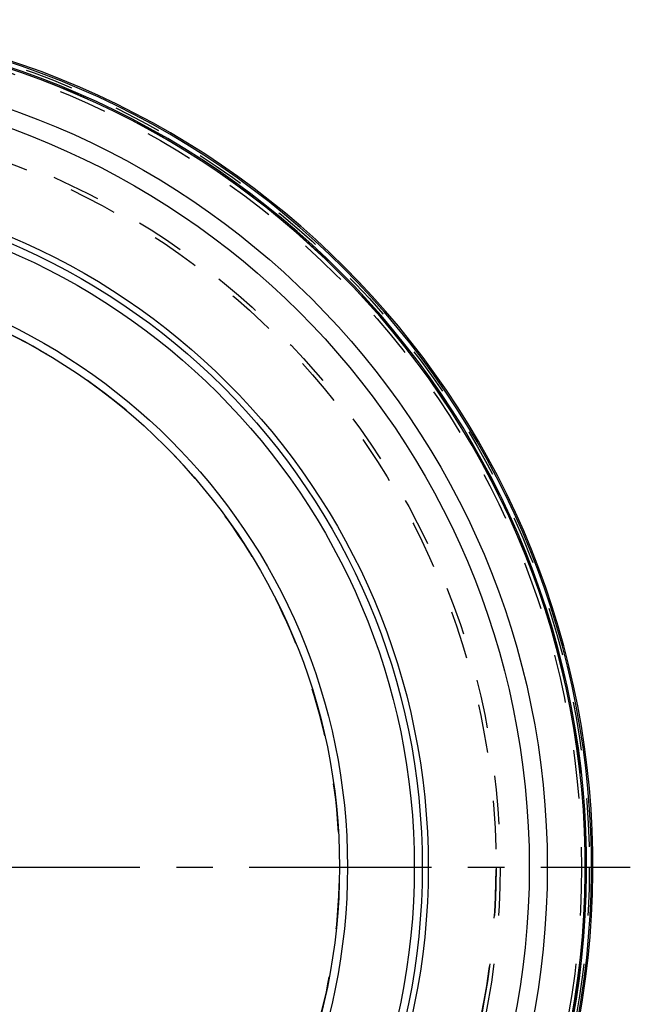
# Model space of a CAD drawing. Header units: millimetres. Extents: x 318 to 682, y 378 to 621.
# Tile 5 of 5: x 600 to 682, y 479 to 611. Entities that reach past the tile are written whole.
import ezdxf

# ---------------------------------------------------------------- set-up
doc = ezdxf.new("R2010")
doc.units = ezdxf.units.MM
doc.header["$LTSCALE"] = 65.185185
doc.linetypes.add('CENTER', pattern=[0.6, 0.375, -0.075, 0.075, -0.075])
doc.linetypes.add('HIDDEN', pattern=[0.2, 0.1, -0.1])
for name, color, linetype in [('ACHSEN_S', 7, 'CONTINUOUS'), ('KOERPER', 7, 'CONTINUOUS'), ('KONST.EL_MIT_GEO', 7, 'CONTINUOUS')]:
    doc.layers.add(name, color=color, linetype=linetype)

msp = doc.modelspace()

# ---------------------------------------------------------------- linework, layer by layer
at = {"layer": 'ACHSEN_S', "color": 2, "linetype": 'CENTER'}
msp.add_line((318, 497.35), (682, 497.35), dxfattribs=at)
at = {"layer": 'KOERPER', "color": 8, "linetype": 'HIDDEN'}
for radius, start, end in [(101, 75.0798, 360), (80, 269.9999, 90)]:
    msp.add_arc((563, 497.35), radius, start, end, dxfattribs=at)
at = {"layer": 'KONST.EL_MIT_GEO', "color": 8, "linetype": 'HIDDEN'}
for radius in [113.5, 113, 112.46, 101.54, 101]:
    msp.add_circle((563, 497.35), radius, dxfattribs=at)
at = {"layer": 'KONST.EL_MIT_GEO', "color": 7, "linetype": 'Continuous'}
for radius in [107.87, 105.45, 91.9, 91.1, 90.03, 81.07, 80]:
    msp.add_circle((563, 497.35), radius, dxfattribs=at)
for radius, start, end in [(114, 93.6597, 86.3403), (113.8, 93.6729, 86.3271), (113.15, 93.7112, 86.2888), (112.96, 93.7219, 86.2781)]:
    msp.add_arc((563, 497.35), radius, start, end, dxfattribs=at)

doc.saveas('drawing.dxf')
